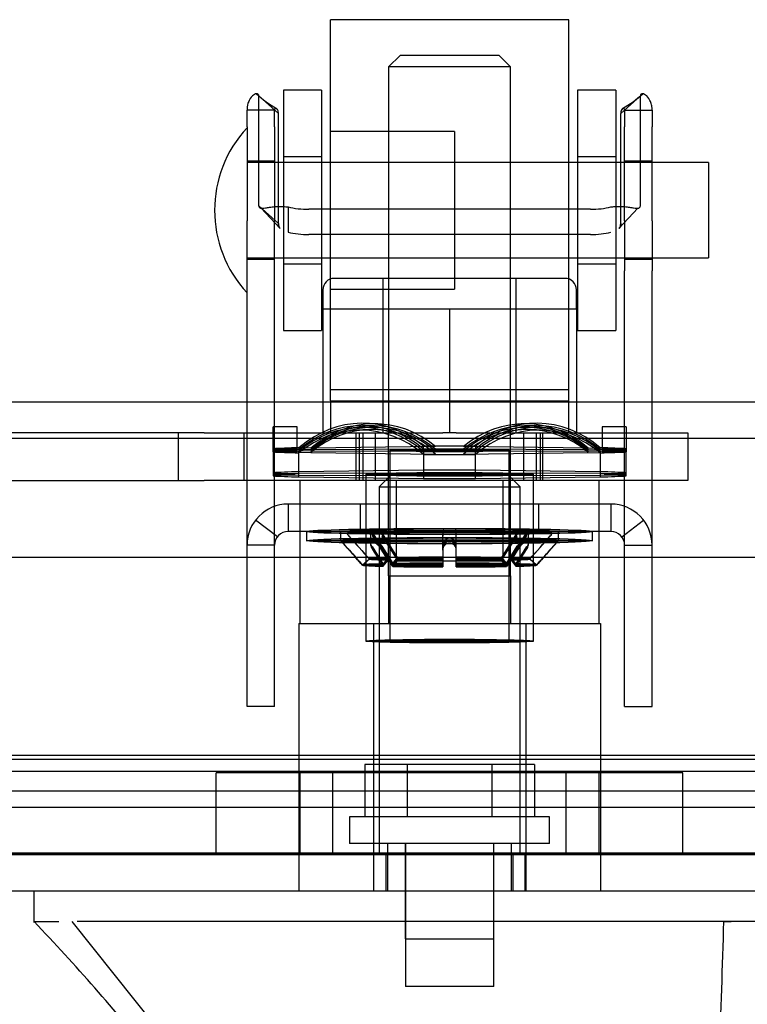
# Model space of a CAD drawing. Header units: inches. Extents: x 1 to 359, y -2 to 239.
# Tile 69 of 99: x 125.59 to 127.5, y 194.24 to 196.82. Entities that reach past the tile are written whole.
import ezdxf
from ezdxf.enums import TextEntityAlignment as Align
from ezdxf.lldxf.tags import DXFTag

# ---------------------------------------------------------------- set-up
doc = ezdxf.new("R2010")
doc.units = ezdxf.units.IN
doc.header["$MEASUREMENT"] = 0
for name, color, linetype in [('COM70220', 7, 'Continuous'), ('COM70838', 7, 'Continuous'), ('COM70839-3', 7, 'Continuous'), ('COM71196-6', 7, 'Continuous'), ('COM71302-1', 7, 'Continuous'), ('COM71303-1', 7, 'Continuous'), ('Default', 7, 'Continuous'), ('HAN13068', 7, 'Continuous'), ('HAN13068_NUT', 7, 'Continuous'), ('HAN13068_SCREW', 7, 'Continuous'), ('HAN_NUT', 7, 'Continuous'), ('NTS18147', 7, 'Continuous'), ('ROL87452', 7, 'Continuous'), ('RVT17786', 7, 'Continuous'), ('RVT19000', 7, 'Continuous'), ('SPC87322', 7, 'Continuous'), ('STD26122', 7, 'Continuous'), ('WAF25376', 7, 'Continuous'), ('WAM30038', 7, 'Continuous')]:
    doc.layers.add(name, color=color, linetype=linetype)
doc.styles.add('SEACAD_Times_New_Roman', font='times.ttf')
tags = doc.linetypes.add('HIDDEN2', pattern=[0.1875, 0.125, -0.0625]).pattern_tags.tags
tags[6:7] = [DXFTag(74, 4), DXFTag(75, 0), DXFTag(340, '0'), DXFTag(46, 0.0), DXFTag(50, 0.0), DXFTag(44, 0.0), DXFTag(45, 0.0)]
tags[4:5] = [DXFTag(74, 4), DXFTag(75, 0), DXFTag(340, '0'), DXFTag(46, 0.0), DXFTag(50, 0.0), DXFTag(44, 0.0), DXFTag(45, 0.0)]
doc.dimstyles.new('HAMMOND_(STH_-_540x360)', dxfattribs={"dimtxt": 2, "dimasz": 2.5, "dimexe": 1, "dimexo": 1, "dimgap": 0.5, "dimtad": 0, "dimtih": 1, "dimtoh": 1, "dimzin": 0, "dimdsep": 46, "dimtxsty": 'SEACAD_Times_New_Roman', "dimblk1": '_SE_FILLED', "dimblk2": '_SE_FILLED', "dimsah": 1, "dimcen": 1, "dimadec": 0, "dimazin": 0, "dimtfac": 0.8, "dimtofl": 0, "dimtmove": 0, "dimatfit": 3, "dimfxl": 1, "dimtolj": 1, "dimtzin": 0, "dimarcsym": 0})

# ---------------------------------------------------------------- blocks, each defined once
blk = doc.blocks.new('SE3')
at = {"layer": 'COM70220', "color": 7, "linetype": 'HIDDEN2'}
for p, q in [((145.2974, 194.8799), (124.8294, 194.8799)), ((145.2974, 194.6339), (124.8294, 194.6339)), ((145.2974, 194.6319), (124.8294, 194.6319)), ((145.2974, 194.6309), (124.8294, 194.6309))]:
    blk.add_line(p, q, dxfattribs=at)
at = {"layer": 'COM70838', "color": 7, "linetype": 'HIDDEN2'}
for p, q in [((126.0764, 195.7369), (125.3904, 195.7369)), ((126.0089, 195.7369), (126.0089, 195.6119)), ((126.0764, 195.7369), (126.1648, 195.7369)), ((126.1648, 195.7369), (126.7027, 195.7369)), ((126.1819, 195.6119), (126.1819, 195.7369)), ((126.4754, 195.6119), (126.4754, 195.7369)), ((126.5254, 195.7369), (126.5254, 195.6119)), ((126.7381, 195.7369), (127.2204, 195.7369)), ((126.9154, 195.6119), (126.9154, 195.7369)), ((126.9654, 195.6119), (126.9654, 195.7369)), ((127.2204, 195.7369), (127.3454, 195.7369)), ((127.3454, 195.7369), (127.3454, 195.6119)), ((125.363, 195.6119), (126.0764, 195.6119)), ((126.1648, 195.6119), (126.0764, 195.6119)), ((127.2204, 195.6119), (126.1648, 195.6119)), ((127.3454, 195.6119), (127.2204, 195.6119))]:
    blk.add_line(p, q, dxfattribs=at)
at = {"layer": 'COM70839-3', "color": 7, "linetype": 'HIDDEN2'}
for p, q in [((126.2715, 196.5739), (126.2201, 196.6203)), ((126.2201, 196.3323), (126.2201, 196.6203)), ((127.1693, 196.5739), (127.2207, 196.6203)), ((127.2207, 196.3323), (127.2207, 196.6203)), ((126.2612, 196.5833), (126.1892, 196.5833)), ((126.1892, 196.5391), (126.1892, 196.5833)), ((126.2612, 196.5391), (126.2612, 196.5833)), ((126.2715, 196.2859), (126.2715, 196.5739)), ((127.1693, 196.2859), (127.1693, 196.5739)), ((127.1796, 196.5833), (127.2516, 196.5833)), ((127.1796, 196.5833), (127.1796, 196.5391)), ((127.2516, 196.5833), (127.2516, 196.5391)), ((126.1892, 196.5391), (126.1892, 196.2924)), ((126.2612, 196.5391), (126.2612, 196.2924)), ((127.1796, 196.2924), (127.1796, 196.5391)), ((127.2516, 196.2924), (127.2516, 196.5391)), ((126.2612, 196.4489), (126.1892, 196.4489)), ((127.2516, 196.4489), (127.1796, 196.4489)), ((126.2715, 196.2859), (126.2201, 196.3323)), ((126.2265, 196.326), (126.2761, 196.2727)), ((126.2972, 196.3292), (126.2972, 196.2629)), ((127.1647, 196.2727), (127.2137, 196.3261)), ((127.1647, 196.2727), (127.2143, 196.326)), ((127.0897, 196.3231), (126.3511, 196.3231)), ((126.1892, 196.1613), (126.1892, 196.2924)), ((126.2612, 196.1613), (126.2612, 196.2924)), ((127.1796, 196.2924), (127.1796, 196.1613)), ((127.2516, 196.2924), (127.2516, 196.1613)), ((127.0897, 196.2568), (126.3511, 196.2568)), ((126.1892, 196.1919), (126.2612, 196.1919)), ((127.1796, 196.1919), (127.2516, 196.1919)), ((126.1892, 195.064), (126.1892, 196.1613)), ((126.2612, 195.064), (126.2612, 196.1613)), ((127.1796, 195.064), (127.1796, 196.1613)), ((127.2516, 195.064), (127.2516, 196.1613)), ((127.1436, 195.5499), (126.2972, 195.5499)), ((126.2972, 195.5499), (126.2972, 195.4779)), ((126.4864, 195.4779), (126.4864, 195.5499)), ((126.5799, 195.5499), (126.5799, 195.4779)), ((126.8609, 195.4779), (126.8609, 195.5499)), ((126.9544, 195.4779), (126.9544, 195.5499)), ((127.1436, 195.5499), (127.1436, 195.4779)), ((126.2687, 195.4639), (126.2116, 195.5077)), ((127.1722, 195.4639), (127.2293, 195.5077)), ((127.1436, 195.4779), (126.2972, 195.4779)), ((126.2612, 195.4419), (126.1892, 195.4419)), ((127.1796, 195.4419), (127.2516, 195.4419)), ((126.1892, 195.0189), (126.1892, 195.064)), ((126.2612, 195.0189), (126.2612, 195.064)), ((127.1796, 195.0189), (127.1796, 195.064)), ((127.2516, 195.0189), (127.2516, 195.064)), ((126.2612, 195.0189), (126.1892, 195.0189)), ((127.1796, 195.0189), (127.2516, 195.0189))]:
    blk.add_line(p, q, dxfattribs=at)
for centre, radius, start, end in [((126.4254, 196.8588), 0.3145, 227.7129, 239.685), ((126.4251, 196.8584), 0.314, 227.6999, 239.6892), ((127.0157, 196.8584), 0.314, 300.3108, 312.3001), ((127.0154, 196.8588), 0.3145, 300.315, 312.2871), ((126.2972, 195.4419), 0.108, 90, 180), ((127.1436, 195.4419), 0.108, 0, 90), ((126.2972, 195.4419), 0.036, 90, 180), ((127.1436, 195.4419), 0.036, 0, 90)]:
    blk.add_arc(centre, radius, start, end, dxfattribs=at)
for centre, major_axis, start_param, end_param in [((126.3511, 196.3621), (-0.1, 0), 1.001468, 1.570796), ((127.0897, 196.3621), (-0.1, 0), 1.570796, 2.140125), ((126.3511, 196.2959), (0.1, 0), 4.143061, 4.712389), ((127.0897, 196.2959), (0.1, 0), 4.712389, 5.281717)]:
    blk.add_ellipse(centre, major_axis=major_axis, ratio=0.390731, start_param=start_param, end_param=end_param, dxfattribs=at)
for points, knots in [([(126.2201, 196.6203), (126.2201, 196.6208), (126.22, 196.6212), (126.2199, 196.6217), (126.2199, 196.6219), (126.2199, 196.6222), (126.2198, 196.6222), (126.2197, 196.6231), (126.2194, 196.6237), (126.2185, 196.6251), (126.2175, 196.6258), (126.2138, 196.6266), (126.2102, 196.6256), (126.2023, 196.62), (126.1981, 196.6153), (126.1932, 196.6053), (126.1917, 196.6013), (126.1905, 196.5963), (126.1903, 196.5952), (126.1899, 196.5929), (126.1897, 196.5916), (126.1896, 196.59), (126.1895, 196.5894), (126.1894, 196.5885), (126.1894, 196.5882), (126.1894, 196.5876), (126.1893, 196.5871), (126.1893, 196.5863), (126.1892, 196.585), (126.1892, 196.5833)], [0, 0, 0, 0, 0.03125, 0.03125, 0.046875, 0.046875, 0.0625, 0.0625, 0.125, 0.125, 0.25, 0.25, 0.5, 0.5, 0.75, 0.75, 0.875, 0.875, 0.90625, 0.90625, 0.9375, 0.9375, 0.953125, 0.953125, 0.960938, 0.960938, 0.96875, 0.96875, 1, 1, 1, 1]), ([(127.2516, 196.5833), (127.2516, 196.5842), (127.2516, 196.5849), (127.2516, 196.5858), (127.2516, 196.5861), (127.2515, 196.5866), (127.2515, 196.5866), (127.2514, 196.5883), (127.2514, 196.5893), (127.2509, 196.593), (127.2505, 196.5952), (127.2491, 196.6014), (127.2477, 196.6053), (127.2427, 196.6153), (127.2385, 196.62), (127.2306, 196.6256), (127.2271, 196.6266), (127.2234, 196.6258), (127.2223, 196.6251), (127.2216, 196.6239), (127.2214, 196.6237), (127.2213, 196.6232), (127.2212, 196.6231), (127.2211, 196.6228), (127.2211, 196.6225), (127.2209, 196.622), (127.2208, 196.6213), (127.2207, 196.6203)], [0, 0, 0, 0, 0.015625, 0.015625, 0.023438, 0.023438, 0.03125, 0.03125, 0.0625, 0.0625, 0.125, 0.125, 0.25, 0.25, 0.5, 0.5, 0.75, 0.75, 0.875, 0.875, 0.90625, 0.90625, 0.921875, 0.921875, 0.9375, 0.9375, 1, 1, 1, 1]), ([(126.2715, 196.5739), (126.2715, 196.5747), (126.2714, 196.5762), (126.2712, 196.5784), (126.2708, 196.5804), (126.2697, 196.5839), (126.2672, 196.5877), (126.2639, 196.5883), (126.2623, 196.587), (126.2617, 196.5861), (126.2614, 196.585), (126.2612, 196.5841), (126.2612, 196.5836), (126.2612, 196.5833)], [0, 0, 0, 0, 0.068623, 0.137063, 0.205208, 0.272877, 0.535512, 0.779514, 0.837052, 0.893029, 0.947093, 0.973617, 1, 1, 1, 1]), ([(127.1796, 196.5833), (127.1796, 196.5836), (127.1796, 196.5841), (127.1795, 196.585), (127.1791, 196.5861), (127.1785, 196.587), (127.1769, 196.5883), (127.1737, 196.5877), (127.1711, 196.5839), (127.17, 196.5804), (127.1696, 196.5784), (127.1694, 196.5762), (127.1693, 196.5747), (127.1693, 196.5739)], [0, 0, 0, 0, 0.026381, 0.052905, 0.106971, 0.162948, 0.220486, 0.464488, 0.727123, 0.794792, 0.862936, 0.931376, 1, 1, 1, 1]), ([(126.2201, 196.3323), (126.2202, 196.3316), (126.2203, 196.3301), (126.221, 196.3283), (126.2224, 196.3271), (126.2263, 196.3254), (126.2346, 196.3264), (126.2465, 196.3283), (126.2549, 196.3294), (126.263, 196.3302), (126.2728, 196.3307), (126.2846, 196.3306), (126.2929, 196.3297), (126.2972, 196.3292)], [0, 0, 0, 0, 0.049102, 0.098523, 0.149018, 0.200844, 0.426475, 0.554365, 0.622319, 0.692911, 0.79099, 0.893216, 1, 1, 1, 1]), ([(127.1436, 196.3292), (127.1452, 196.3294), (127.1484, 196.3299), (127.1547, 196.3304), (127.1623, 196.3307), (127.1708, 196.3306), (127.1811, 196.33), (127.1924, 196.3286), (127.2032, 196.3269), (127.2113, 196.3258), (127.2162, 196.326), (127.219, 196.3273), (127.2205, 196.3293), (127.2206, 196.3313), (127.2207, 196.3323)], [0, 0, 0, 0, 0.040175, 0.080102, 0.158226, 0.23381, 0.30692, 0.445198, 0.573002, 0.690655, 0.799398, 0.868041, 0.934412, 1, 1, 1, 1]), ([(126.2715, 196.2859), (126.2715, 196.2854), (126.2715, 196.2849), (126.2716, 196.2843), (126.2716, 196.2842), (126.2716, 196.2838), (126.2716, 196.2838), (126.2717, 196.2827), (126.2717, 196.282), (126.2721, 196.28), (126.2724, 196.2787), (126.2737, 196.2755), (126.2748, 196.2739), (126.2764, 196.2724)], [0, 0, 0, 0, 0.03125, 0.03125, 0.046875, 0.046875, 0.0625, 0.0625, 0.125, 0.125, 0.25, 0.25, 0.4585815, 0.4585815, 0.4585815, 0.4585815]), ([(127.1693, 196.2859), (127.1693, 196.2854), (127.1693, 196.2849), (127.1693, 196.2843), (127.1693, 196.2842), (127.1692, 196.2838), (127.1692, 196.2838), (127.1692, 196.2827), (127.1691, 196.282), (127.1688, 196.28), (127.1684, 196.2787), (127.1671, 196.2755), (127.166, 196.2739), (127.1644, 196.2724)], [0, 0, 0, 0, 0.03125, 0.03125, 0.046875, 0.046875, 0.0625, 0.0625, 0.125, 0.125, 0.25, 0.25, 0.4585815, 0.4585815, 0.4585815, 0.4585815])]:
    blk.add_open_spline(points, degree=3, knots=knots, dxfattribs=at)
for points in [[(126.2759, 196.2729), (126.2728, 196.276), (126.2715, 196.2802), (126.2715, 196.2859)], [(127.165, 196.2729), (127.168, 196.276), (127.1693, 196.2802), (127.1693, 196.2859)]]:
    blk.add_open_spline(points, degree=3, dxfattribs=at)
at = {"layer": 'COM71196-6', "color": 7, "linetype": 'Continuous'}
for p, q in [((145.9683, 195.4099), (124.1585, 195.4099)), ((145.8734, 194.5349), (124.2534, 194.5349))]:
    blk.add_line(p, q, dxfattribs=at)
at = {"layer": 'COM71196-6', "color": 7, "linetype": 'HIDDEN2'}
for p, q in [((145.8734, 194.6299), (124.2534, 194.6299)), ((126.522, 194.5349), (126.522, 194.6299)), ((126.5534, 194.6299), (126.5534, 194.5349)), ((126.8874, 194.5349), (126.8874, 194.6299)), ((126.9189, 194.5349), (126.9189, 194.6299))]:
    blk.add_line(p, q, dxfattribs=at)
at = {"layer": 'COM71302-1', "color": 7, "linetype": 'HIDDEN2'}
for p, q in [((146.7804, 195.8169), (98.9104, 195.8169)), ((145.5004, 194.8906), (124.7124, 194.8906)), ((124.4628, 194.8496), (145.5004, 194.8496)), ((145.5004, 194.7971), (124.7124, 194.7971)), ((124.4624, 194.7546), (145.5004, 194.7546))]:
    blk.add_line(p, q, dxfattribs=at)
at = {"layer": 'COM71302-1', "color": 7, "linetype": 'Continuous'}
blk.add_line((146.7804, 195.7219), (98.9104, 195.7219), dxfattribs=at)
at = {"layer": 'COM71303-1', "color": 7, "linetype": 'HIDDEN2'}
blk.add_line((125.3454, 194.7549), (145.5004, 194.7549), dxfattribs=at)
at = {"layer": 'HAN13068', "color": 7, "linetype": 'HIDDEN2'}
for p, q in [((126.5904, 196.7269), (126.5604, 196.6969)), ((126.8504, 196.7269), (126.5904, 196.7269)), ((126.8804, 196.6969), (126.8504, 196.7269)), ((126.8804, 196.6969), (126.5604, 196.6969)), ((126.5604, 196.6969), (126.5604, 195.7369)), ((126.8804, 195.7369), (126.8804, 196.6969)), ((126.5604, 195.3619), (126.5604, 195.2369)), ((126.5604, 195.3619), (126.7204, 195.3619)), ((126.7204, 195.3619), (126.8804, 195.3619)), ((126.8804, 195.3619), (126.8804, 195.2369)), ((126.3249, 195.2369), (126.5208, 195.2369)), ((126.3249, 195.2369), (126.3249, 194.5349)), ((126.5208, 195.2369), (126.92, 195.2369)), ((126.5208, 195.2369), (126.5208, 194.5349)), ((126.92, 195.2369), (127.1159, 195.2369)), ((126.92, 195.2369), (126.92, 194.5349)), ((127.1159, 195.2369), (127.1159, 194.5349)), ((126.5579, 194.6599), (126.5579, 194.5349)), ((126.6039, 194.6599), (126.6039, 194.4099)), ((126.8369, 194.4099), (126.8369, 194.6599)), ((126.8829, 194.5349), (126.8829, 194.6599)), ((127.4389, 194.4549), (127.4588, 194.4549)), ((126.6039, 194.4099), (126.8369, 194.4099))]:
    blk.add_line(p, q, dxfattribs=at)
at = {"layer": 'HAN13068', "color": 7, "linetype": 'Continuous'}
for p, q in [((125.6305, 194.5349), (125.6305, 194.452)), ((125.6305, 194.4549), (125.6954, 194.4549)), ((125.7296, 194.4549), (126.0131, 194.0999)), ((125.8216, 194.4549), (125.7439, 194.4549)), ((127.4389, 194.4549), (125.8216, 194.4549)), ((127.6192, 194.4549), (127.4389, 194.4549))]:
    blk.add_line(p, q, dxfattribs=at)
blk.add_arc((121.8386, 190.8227), 5.2509, 38.6173, 43.7666, dxfattribs=at)
blk.add_open_spline([(127.439, 194.4549), (127.4352, 194.3366), (127.4315, 194.2183), (127.4277, 194.0999)], degree=3, dxfattribs=at)
at = {"layer": 'HAN13068_NUT', "color": 7, "linetype": 'HIDDEN2'}
for p, q in [((127.0229, 196.1419), (126.4179, 196.1419)), ((126.5454, 196.1419), (126.5454, 195.7369)), ((126.8954, 195.7369), (126.8954, 196.1419)), ((126.3879, 196.1119), (126.3879, 196.0619)), ((127.0529, 196.0619), (127.0529, 196.1119)), ((126.3879, 196.0619), (126.5542, 196.0619)), ((126.3879, 196.0619), (126.3879, 195.7369)), ((126.5542, 196.0619), (126.7204, 196.0619)), ((126.7204, 196.0619), (126.8867, 196.0619)), ((126.7204, 196.0619), (126.7204, 195.7369)), ((126.8867, 196.0619), (127.0529, 196.0619)), ((127.0529, 196.0619), (127.0529, 195.7369))]:
    blk.add_line(p, q, dxfattribs=at)
for centre, start, end in [((126.4179, 196.1119), 90, 180), ((127.0229, 196.1119), 0, 90)]:
    blk.add_arc(centre, 0.03, start, end, dxfattribs=at)
at = {"layer": 'HAN13068_SCREW', "color": 7, "linetype": 'HIDDEN2'}
for p, q in [((126.6093, 194.8669), (126.4981, 194.8669)), ((126.4981, 194.8669), (126.4981, 194.7299)), ((126.8316, 194.8669), (126.6093, 194.8669)), ((126.6093, 194.8669), (126.6093, 194.7299)), ((126.9427, 194.8669), (126.8316, 194.8669)), ((126.8316, 194.8669), (126.8316, 194.7299)), ((126.9427, 194.8669), (126.9427, 194.7299)), ((126.9829, 194.7299), (126.4579, 194.7299)), ((126.4579, 194.7299), (126.4579, 194.6599)), ((126.9829, 194.6599), (126.9829, 194.7299)), ((126.9829, 194.6599), (126.4579, 194.6599)), ((126.6044, 194.6599), (126.6044, 194.2849)), ((126.8364, 194.2849), (126.8364, 194.6599)), ((126.8364, 194.2849), (126.6044, 194.2849))]:
    blk.add_line(p, q, dxfattribs=at)
at = {"layer": 'HAN_NUT', "color": 7, "linetype": 'HIDDEN2'}
for p, q in [((126.4144, 194.8449), (126.1084, 194.8449)), ((126.1084, 194.6299), (126.1084, 194.8449)), ((126.3279, 194.8449), (126.3279, 194.6299)), ((127.0264, 194.8449), (126.4144, 194.8449)), ((126.4144, 194.6299), (126.4144, 194.8449)), ((127.3324, 194.8449), (127.0264, 194.8449)), ((127.0264, 194.6299), (127.0264, 194.8449)), ((127.1129, 194.6299), (127.1129, 194.8449)), ((127.3324, 194.6299), (127.3324, 194.8449))]:
    blk.add_line(p, q, dxfattribs=at)
at = {"layer": 'NTS18147', "color": 7, "linetype": 'HIDDEN2'}
for p, q in [((126.5326, 195.7604), (126.5011, 195.7616)), ((126.9398, 195.7616), (126.9083, 195.7604)), ((126.2574, 195.6898), (126.2574, 195.7529)), ((126.3204, 195.7529), (126.2574, 195.7529)), ((126.2574, 195.6867), (126.2574, 195.7529)), ((126.3204, 195.7529), (126.2574, 195.7529)), ((126.3204, 195.6898), (126.3204, 195.7529)), ((126.3204, 195.6867), (126.3204, 195.7529)), ((126.5083, 195.7451), (126.4768, 195.7439)), ((126.5172, 195.7509), (126.4857, 195.7506)), ((126.5237, 195.755), (126.4922, 195.7553)), ((126.9487, 195.7553), (126.9172, 195.755)), ((126.9552, 195.7506), (126.9237, 195.7509)), ((126.9641, 195.7439), (126.9326, 195.7451)), ((127.1204, 195.7529), (127.1204, 195.6898)), ((127.1834, 195.7529), (127.1204, 195.7529)), ((127.1204, 195.7529), (127.1204, 195.6867)), ((127.1834, 195.7529), (127.1204, 195.7529)), ((127.1834, 195.7529), (127.1834, 195.6898)), ((127.1834, 195.7529), (127.1834, 195.6867)), ((126.3204, 195.6951), (126.2574, 195.6951)), ((126.3204, 195.692), (126.2574, 195.692)), ((126.3204, 195.6898), (126.2574, 195.6898)), ((126.2574, 195.6867), (126.2574, 195.6268)), ((126.2574, 195.6867), (126.2574, 195.6237)), ((126.3204, 195.6867), (126.2574, 195.6867)), ((126.3254, 195.6977), (126.3254, 195.6841)), ((126.3569, 195.6964), (126.3254, 195.6977)), ((126.3254, 195.6927), (126.3254, 195.6891)), ((126.3569, 195.6924), (126.3254, 195.6927)), ((126.3569, 195.6894), (126.3254, 195.6891)), ((126.3254, 195.6261), (126.3254, 195.6891)), ((126.3569, 195.6853), (126.3254, 195.6841)), ((126.3254, 195.6211), (126.3254, 195.6841)), ((126.6839, 195.7006), (126.3569, 195.6964)), ((126.6839, 195.6935), (126.3569, 195.6924)), ((126.3569, 195.6894), (126.6839, 195.6883)), ((126.3569, 195.6853), (126.6839, 195.6812)), ((126.5639, 195.6909), (126.5639, 195.1904)), ((126.5639, 195.6909), (126.5639, 195.1905)), ((126.6524, 195.6799), (126.6524, 195.7018)), ((126.6839, 195.7006), (126.6524, 195.7018)), ((126.6524, 195.688), (126.6524, 195.6938)), ((126.6839, 195.6935), (126.6524, 195.6938)), ((126.6839, 195.6883), (126.6524, 195.688)), ((126.6524, 195.688), (126.6524, 195.625)), ((126.6839, 195.6812), (126.6524, 195.6799)), ((126.7569, 195.7006), (126.7884, 195.7018)), ((127.0839, 195.6964), (126.7569, 195.7006)), ((126.7569, 195.6935), (126.7884, 195.6938)), ((127.0839, 195.6924), (126.7569, 195.6935)), ((126.7569, 195.6883), (127.0839, 195.6894)), ((126.7569, 195.6883), (126.7884, 195.688)), ((126.7569, 195.6812), (127.0839, 195.6853)), ((126.7569, 195.6812), (126.7884, 195.6799)), ((126.7884, 195.7018), (126.7884, 195.6799)), ((126.7884, 195.6938), (126.7884, 195.688)), ((126.7884, 195.625), (126.7884, 195.688)), ((126.8769, 195.1904), (126.8769, 195.6909)), ((126.8769, 195.1905), (126.8769, 195.6909)), ((127.0839, 195.6964), (127.1154, 195.6977)), ((127.0839, 195.6924), (127.1154, 195.6927)), ((127.0839, 195.6894), (127.1154, 195.6891)), ((127.0839, 195.6853), (127.1154, 195.6841)), ((127.1154, 195.6841), (127.1154, 195.6977)), ((127.1154, 195.6891), (127.1154, 195.6927)), ((127.1154, 195.6891), (127.1154, 195.6261)), ((127.1154, 195.6841), (127.1154, 195.6211)), ((127.1204, 195.6951), (127.1834, 195.6951)), ((127.1204, 195.692), (127.1834, 195.692)), ((127.1204, 195.6898), (127.1834, 195.6898)), ((127.1204, 195.6867), (127.1834, 195.6867)), ((127.1834, 195.6268), (127.1834, 195.6867)), ((127.1834, 195.6237), (127.1834, 195.6867)), ((126.6524, 195.6799), (126.6524, 195.617)), ((126.7884, 195.617), (126.7884, 195.6799)), ((126.6524, 195.6388), (126.3254, 195.6347)), ((126.6524, 195.6309), (126.3254, 195.6297)), ((127.1154, 195.6347), (126.7884, 195.6388)), ((127.1154, 195.6297), (126.7884, 195.6309)), ((126.3254, 195.6261), (126.6524, 195.625)), ((126.3254, 195.6211), (126.6524, 195.617)), ((126.5004, 195.6279), (126.5004, 195.1904)), ((126.5004, 195.6279), (126.5004, 195.1905)), ((126.7884, 195.625), (127.1154, 195.6261)), ((126.7884, 195.617), (127.1154, 195.6211)), ((126.9404, 195.1904), (126.9404, 195.6279)), ((126.9404, 195.1905), (126.9404, 195.6279))]:
    blk.add_line(p, q, dxfattribs=at)
for centre, start, end in [((126.7204, 111.6168), 89.953641, 90.046359), ((126.7204, 279.765), 269.953641, 270.046359), ((126.7204, 111.5538), 89.953641, 90.046359), ((126.7204, 279.702), 269.953641, 270.046359)]:
    blk.add_arc(centre, 84.0771, start, end, dxfattribs=at)
for centre, major_axis, ratio, start_param, end_param in [((126.4889, 195.4435), (-0.0122, -0.3181), 0.865814, 2.551021, 3.820441), ((126.4889, 195.437), (-0.0032, -0.3183), 0.86601, 2.518666, 3.788085), ((126.4889, 195.4322), (0.0032, -0.3183), 0.86601, 2.4951, 3.764519), ((126.4889, 195.4257), (0.0122, -0.3181), 0.865814, 2.462745, 3.732164), ((126.5204, 195.4422), (-0.0122, -0.3181), 0.865814, 2.551021, 3.820441), ((126.5204, 195.4366), (-0.0032, -0.3183), 0.86601, 2.518666, 3.788085), ((126.5204, 195.4325), (0.0032, -0.3183), 0.86601, 2.4951, 3.764519), ((126.5204, 195.427), (0.0122, -0.3181), 0.865814, 2.462745, 3.732164), ((126.9204, 195.4422), (0.0122, -0.3181), 0.865814, 2.462745, 3.732164), ((126.9204, 195.4366), (0.0032, -0.3183), 0.86601, 2.4951, 3.764519), ((126.9204, 195.4325), (-0.0032, -0.3183), 0.86601, 2.518666, 3.788085), ((126.9204, 195.427), (-0.0122, -0.3181), 0.865814, 2.551021, 3.820441), ((126.9519, 195.4435), (0.0122, -0.3181), 0.865814, 2.462745, 3.732164), ((126.9519, 195.437), (0.0032, -0.3183), 0.86601, 2.4951, 3.764519), ((126.9519, 195.4322), (-0.0032, -0.3183), 0.86601, 2.518666, 3.788085), ((126.9519, 195.4257), (-0.0122, -0.3181), 0.865814, 2.551021, 3.820441), ((126.7204, 195.6909), (-0.5, 0), 0.022078, -0.660077, -0.38712), ((126.7204, 195.6909), (-0.5, 0), 0.005892, -0.660077, -0.38712), ((126.7204, 195.6909), (-0.5, 0), 0.005892, 0.38712, 0.660077), ((126.7204, 195.6909), (-0.5, 0), 0.022078, 0.38712, 0.660077), ((126.7204, 195.6909), (-0.5, 0), 0.022078, 4.575911, 4.848867), ((126.7204, 195.6909), (0.5, 0), 0.022078, 0.38712, 0.660077), ((126.7204, 195.6909), (0.5, 0), 0.005892, 0.38712, 0.660077), ((126.7204, 195.6909), (0.5, 0), 0.005892, -0.660077, -0.38712), ((126.7204, 195.6909), (0.5, 0), 0.022078, -0.660077, -0.38712), ((126.7204, 195.6909), (0.5, 0), 0.022078, 4.575911, 4.848867), ((126.7204, 195.6279), (-0.5, 0), 0.022078, -0.660077, -0.38712), ((126.7204, 195.6279), (-0.5, 0), 0.005892, -0.660077, -0.38712), ((126.7204, 195.6279), (0.5, 0), 0.022078, 1.434318, 1.707275), ((126.7204, 195.6279), (0.5, 0), 0.022078, 0.38712, 0.660077), ((126.7204, 195.6279), (0.5, 0), 0.005892, 0.38712, 0.660077), ((126.7204, 195.6279), (-0.5, 0), 0.005892, 0.38712, 0.660077), ((126.7204, 195.6279), (-0.5, 0), 0.022078, 0.38712, 0.660077), ((126.7204, 195.6279), (-0.5, 0), 0.022078, 1.434318, 1.707275), ((126.7204, 195.6279), (0.5, 0), 0.005892, -0.660077, -0.38712), ((126.7204, 195.6279), (0.5, 0), 0.022078, -0.660077, -0.38712)]:
    blk.add_ellipse(centre, major_axis=major_axis, ratio=ratio, start_param=start_param, end_param=end_param, dxfattribs=at)
for centre, major_axis, ratio in [((126.7204, 195.6909), (0.1565, 0), 0.022078), ((126.7204, 195.6909), (-0.1565, 0), 0.005892), ((126.7204, 195.6279), (0.22, 0), 0.022078), ((126.7204, 195.6279), (-0.22, 0), 0.005892), ((126.7204, 195.1905), (-0.22, 0), 0.022078), ((126.7204, 195.1904), (-0.22, 0), 0.005892), ((126.7204, 195.1905), (0.1565, 0), 0.022078), ((126.7204, 195.1904), (-0.1565, 0), 0.005892)]:
    blk.add_ellipse(centre, major_axis=major_axis, ratio=ratio, dxfattribs=at)
at = {"layer": 'ROL87452', "color": 7, "linetype": 'HIDDEN2'}
for p, q in [((126.4079, 195.8204), (126.4079, 196.8204)), ((127.0329, 196.8204), (126.4079, 196.8204)), ((127.0329, 195.8204), (127.0329, 196.8204)), ((126.7329, 196.5269), (126.4079, 196.5269)), ((126.7329, 196.5269), (126.7329, 196.1139)), ((127.0329, 196.4454), (126.7329, 196.4454)), ((126.7329, 196.1954), (127.0329, 196.1954)), ((126.4079, 196.1139), (126.7329, 196.1139)), ((126.4079, 195.8204), (127.0329, 195.8204))]:
    blk.add_line(p, q, dxfattribs=at)
at = {"layer": 'RVT17786', "color": 7, "linetype": 'HIDDEN2'}
for p, q in [((127.3992, 196.4454), (126.1892, 196.4454)), ((127.3992, 196.4454), (127.3992, 196.1954)), ((126.1892, 196.1954), (127.3992, 196.1954))]:
    blk.add_line(p, q, dxfattribs=at)
blk.add_arc((126.4224, 196.3204), 0.3182, 137.1291, 222.8709, dxfattribs=at)
at = {"layer": 'RVT19000', "color": 7, "linetype": 'HIDDEN2'}
for p, q in [((127.0329, 195.8499), (126.4079, 195.8499)), ((126.4079, 195.8204), (126.4079, 195.7369)), ((127.0329, 195.7369), (127.0329, 195.8204)), ((126.5254, 195.7369), (126.5254, 195.6119)), ((126.7381, 195.7369), (126.7027, 195.7369)), ((126.9154, 195.6119), (126.9154, 195.7369)), ((126.5799, 195.6119), (126.5799, 195.3999)), ((126.8609, 195.3999), (126.8609, 195.6119)), ((126.8609, 195.3999), (126.5799, 195.3999))]:
    blk.add_line(p, q, dxfattribs=at)
at = {"layer": 'SPC87322', "color": 7, "linetype": 'HIDDEN2'}
for p, q in [((126.4829, 195.7369), (126.4829, 195.6119)), ((126.4929, 195.7369), (126.4929, 195.6119)), ((126.5604, 195.3619), (126.5604, 195.7369)), ((126.8804, 195.3619), (126.8804, 195.7369)), ((126.9479, 195.7369), (126.9479, 195.6119)), ((126.9579, 195.7369), (126.9579, 195.6119)), ((126.3279, 195.6119), (126.3279, 195.2369)), ((127.1129, 195.2369), (127.1129, 195.6119))]:
    blk.add_line(p, q, dxfattribs=at)
at = {"layer": 'STD26122', "color": 7, "linetype": 'HIDDEN2'}
for p, q in [((126.5704, 195.6299), (126.5354, 195.5949)), ((126.8704, 195.6299), (126.5704, 195.6299)), ((126.9054, 195.5949), (126.8704, 195.6299)), ((126.5354, 195.5949), (126.9054, 195.5949)), ((126.5354, 195.5949), (126.5354, 194.6299)), ((126.9054, 194.6299), (126.9054, 195.5949))]:
    blk.add_line(p, q, dxfattribs=at)
at = {"layer": 'WAF25376', "color": 7, "linetype": 'HIDDEN2'}
for p, q in [((126.2846, 196.6354), (126.2846, 196.0054)), ((126.3846, 196.6354), (126.2846, 196.6354)), ((126.3846, 196.6354), (126.3846, 196.0054)), ((127.0563, 196.6354), (127.0563, 196.0054)), ((127.1563, 196.6354), (127.0563, 196.6354)), ((127.1563, 196.6354), (127.1563, 196.0054)), ((126.3846, 196.4604), (126.2846, 196.4604)), ((127.1563, 196.4604), (127.0563, 196.4604)), ((126.2846, 196.1804), (126.3846, 196.1804)), ((127.0563, 196.1804), (127.1563, 196.1804)), ((126.2846, 196.0054), (126.3846, 196.0054)), ((127.0563, 196.0054), (127.1563, 196.0054))]:
    blk.add_line(p, q, dxfattribs=at)
at = {"layer": 'WAM30038', "color": 7, "linetype": 'HIDDEN2'}
for p, q in [((126.3454, 195.4779), (126.3454, 195.4539)), ((126.3454, 195.4779), (126.3454, 195.4539)), ((126.4346, 195.4779), (126.4346, 195.4539)), ((126.4346, 195.4779), (126.4346, 195.4539)), ((126.5132, 195.4821), (126.5132, 195.4737)), ((126.5132, 195.4791), (126.5132, 195.4768)), ((126.5132, 195.4768), (126.5132, 195.4472)), ((126.5132, 195.4737), (126.5132, 195.4442)), ((126.5147, 195.482), (126.5183, 195.4749)), ((126.5183, 195.4749), (126.5594, 195.409)), ((126.5431, 195.4755), (126.5379, 195.4825)), ((126.5841, 195.4095), (126.5431, 195.4755)), ((126.7041, 195.484), (126.7029, 195.4769)), ((126.7029, 195.4769), (126.7029, 195.4654)), ((126.7379, 195.4769), (126.7368, 195.484)), ((126.7379, 195.4654), (126.7379, 195.4769)), ((126.8977, 195.4755), (126.8567, 195.4095)), ((126.8815, 195.409), (126.9225, 195.4749)), ((126.903, 195.4825), (126.8977, 195.4755)), ((126.9225, 195.4749), (126.9261, 195.482)), ((126.9276, 195.4737), (126.9276, 195.4821)), ((126.9276, 195.4768), (126.9276, 195.4791)), ((126.9276, 195.4473), (126.9276, 195.4768)), ((126.9276, 195.4442), (126.9276, 195.4737)), ((127.0062, 195.4539), (127.0062, 195.4779)), ((127.0062, 195.4539), (127.0062, 195.4779)), ((127.0954, 195.4539), (127.0954, 195.4779)), ((127.0954, 195.4539), (127.0954, 195.4779)), ((126.5183, 195.4721), (126.5594, 195.4067)), ((126.5594, 195.4051), (126.5183, 195.47)), ((126.5594, 195.4029), (126.5183, 195.4671)), ((126.5841, 195.4069), (126.5431, 195.4722)), ((126.5431, 195.4698), (126.5841, 195.405)), ((126.5431, 195.4666), (126.5841, 195.4024)), ((126.7029, 195.4726), (126.7029, 195.4697)), ((126.7029, 195.4333), (126.7029, 195.4694)), ((126.7029, 195.429), (126.7029, 195.4651)), ((126.7379, 195.4697), (126.7379, 195.4726)), ((126.7379, 195.4333), (126.7379, 195.4694)), ((126.7379, 195.429), (126.7379, 195.4651)), ((126.8977, 195.4722), (126.8567, 195.4069)), ((126.8567, 195.405), (126.8977, 195.4698)), ((126.8567, 195.4024), (126.8977, 195.4666)), ((126.8815, 195.4067), (126.9225, 195.4721)), ((126.9225, 195.47), (126.8815, 195.4051)), ((126.9225, 195.4671), (126.8815, 195.4029)), ((126.5466, 195.3933), (126.5183, 195.4388)), ((126.5466, 195.3909), (126.5183, 195.4359)), ((126.5183, 195.4338), (126.5466, 195.3891)), ((126.5183, 195.431), (126.5466, 195.3867)), ((126.5431, 195.4394), (126.5714, 195.3938)), ((126.5431, 195.4361), (126.5714, 195.391)), ((126.5714, 195.389), (126.5431, 195.4337)), ((126.5714, 195.3862), (126.5431, 195.4304)), ((126.7029, 195.4333), (126.7029, 195.3886)), ((126.7029, 195.429), (126.7029, 195.385)), ((126.7379, 195.3886), (126.7379, 195.4333)), ((126.7379, 195.385), (126.7379, 195.429)), ((126.8695, 195.3938), (126.8977, 195.4394)), ((126.8695, 195.391), (126.8977, 195.4361)), ((126.8977, 195.4337), (126.8695, 195.389)), ((126.8977, 195.4304), (126.8695, 195.3862)), ((126.9225, 195.4388), (126.8942, 195.3933)), ((126.9225, 195.4359), (126.8942, 195.3909)), ((126.8942, 195.3891), (126.9225, 195.4338)), ((126.8942, 195.3867), (126.9225, 195.431)), ((126.4922, 195.3904), (126.5101, 195.4063)), ((126.4922, 195.3901), (126.5101, 195.406)), ((126.5101, 195.4058), (126.4922, 195.3899)), ((126.5101, 195.4056), (126.4922, 195.3896)), ((126.5594, 195.409), (126.5466, 195.3933)), ((126.5594, 195.4067), (126.5466, 195.3909)), ((126.5466, 195.3891), (126.5594, 195.4051)), ((126.5466, 195.3867), (126.5594, 195.4029)), ((126.5714, 195.3938), (126.5841, 195.4095)), ((126.5714, 195.391), (126.5841, 195.4069)), ((126.5841, 195.405), (126.5714, 195.389)), ((126.5841, 195.4024), (126.5714, 195.3862)), ((126.8567, 195.4095), (126.8695, 195.3938)), ((126.8567, 195.4069), (126.8695, 195.391)), ((126.8695, 195.389), (126.8567, 195.405)), ((126.8695, 195.3862), (126.8567, 195.4024)), ((126.8942, 195.3933), (126.8815, 195.409)), ((126.8942, 195.3909), (126.8815, 195.4067)), ((126.8815, 195.4051), (126.8942, 195.3891)), ((126.8815, 195.4029), (126.8942, 195.3867)), ((126.9307, 195.4063), (126.9487, 195.3904)), ((126.9307, 195.406), (126.9487, 195.3901)), ((126.9487, 195.3899), (126.9307, 195.4058)), ((126.9487, 195.3896), (126.9307, 195.4056))]:
    blk.add_line(p, q, dxfattribs=at)
for centre, radius, start, end in [((126.1898, 195.2068), 0.3479, 41.0574, 45.2712), ((126.7213, 195.4419), 0.0184, 92.6416, 183.3352), ((126.7211, 195.4374), 0.0182, 92.1772, 182.9748), ((126.7209, 195.4342), 0.018, 91.6134, 182.9205), ((126.7197, 195.442), 0.0183, 356.3791, 87.6442), ((126.7198, 195.4375), 0.0181, 356.7772, 88.0708), ((126.7198, 195.4342), 0.0181, 357.2992, 88.1669), ((127.2762, 195.1831), 0.3824, 134.9192, 138.7523), ((126.5418, 195.8547), 0.6134, 316.7672, 319.2095), ((126.7208, 195.4298), 0.0179, 91.1726, 182.4871), ((126.72, 195.4297), 0.0179, 357.6924, 88.6479)]:
    blk.add_arc(centre, radius, start, end, dxfattribs=at)
for centre, ratio in [((126.7204, 195.4779), 0.022078), ((126.7204, 195.4779), 0.005892), ((126.7204, 195.4539), 0.022078), ((126.7204, 195.4539), 0.005892)]:
    blk.add_ellipse(centre, major_axis=(0.375, 0), ratio=ratio, dxfattribs=at)
for centre, major_axis, ratio, start_param, end_param in [((126.4521, 195.4779), (0.0175, 0), 0.022078, 1.935139, 4.348046), ((126.4521, 195.4779), (0.0175, 0), 0.005892, 1.935139, 4.348046), ((126.7204, 195.4779), (-0.275, 0), 0.022078, -0.725904, -0.059494), ((126.7204, 195.4779), (-0.275, 0), 0.005892, -0.725904, -0.059494), ((126.7204, 195.4779), (-0.275, 0), 0.005892, 0.059494, 0.725904), ((126.7204, 195.4779), (-0.275, 0), 0.022078, 0.059494, 0.725904), ((126.5307, 195.4821), (0.0175, 0), 0.022078, 1.149741, 3.562648), ((126.5307, 195.4791), (0.0175, 0), 0.005892, 1.149741, 3.562648), ((126.5307, 195.4768), (0.0175, 0), 0.005892, 2.720537, 5.133444), ((126.5307, 195.4737), (0.0175, 0), 0.022078, 2.720537, 5.133444), ((126.7204, 195.4779), (-0.275, 0), 0.022078, -1.511302, -0.844892), ((126.7204, 195.4779), (-0.275, 0), 0.005892, -1.511302, -0.844892), ((126.7204, 195.4779), (-0.275, 0), 0.005892, 0.844892, 1.511302), ((126.7204, 195.4839), (-0.0175, 0), 0.022078, 3.505935, 5.918843), ((126.7204, 195.4795), (-0.0175, 0), 0.005892, 3.505935, 5.918843), ((126.7204, 195.4764), (0.0175, 0), 0.005892, 3.505935, 5.918843), ((126.7204, 195.4779), (0.275, 0), 0.022078, 0.844892, 1.511302), ((126.7204, 195.4779), (0.275, 0), 0.005892, 0.844892, 1.511302), ((126.7204, 195.4779), (0.275, 0), 0.005892, -1.511302, -0.844892), ((126.9101, 195.4821), (-0.0175, 0), 0.022078, 2.720537, 5.133444), ((126.9101, 195.4791), (-0.0175, 0), 0.005892, 2.720537, 5.133444), ((126.9101, 195.4768), (-0.0175, 0), 0.005892, 1.149741, 3.562648), ((126.9101, 195.4737), (-0.0175, 0), 0.022078, 1.149741, 3.562648), ((126.7204, 195.4779), (0.275, 0), 0.022078, 0.059494, 0.725904), ((126.7204, 195.4779), (0.275, 0), 0.005892, 0.059494, 0.725904), ((126.7204, 195.4779), (0.275, 0), 0.005892, -0.725904, -0.059494), ((126.7204, 195.4779), (0.275, 0), 0.022078, -0.725904, -0.059494), ((126.9887, 195.4779), (-0.0175, 0), 0.022078, 1.935139, 4.348046), ((126.9887, 195.4779), (-0.0175, 0), 0.005892, 1.935139, 4.348046), ((126.7204, 195.4539), (-0.2858, 0), 0.022078, 5.497787, 6.283185), ((126.7204, 195.4539), (-0.2858, 0), 0.005892, 5.497787, 6.283185), ((126.7204, 195.4539), (0.2858, 0), 0.005892, 3.141593, 3.926991), ((126.7204, 195.4539), (0.2858, 0), 0.022078, 3.141593, 3.926991), ((126.7204, 195.4539), (-0.2858, 0), 0.022078, 4.712389, 5.497787), ((126.7204, 195.4539), (-0.2858, 0), 0.005892, 4.712389, 5.497787), ((126.7204, 195.4539), (0.2858, 0), 0.005892, 3.926991, 4.712389), ((126.7204, 195.4539), (-0.2858, 0), 0.022078, 0.785398, 1.570796), ((126.7204, 195.4779), (-0.275, 0), 0.022078, 0.844892, 1.511302), ((126.7204, 195.472), (0.0175, 0), 0.022078, 3.505935, 5.918843), ((126.7204, 195.4539), (0.2858, 0), 0.022078, 0.785398, 1.570796), ((126.7204, 195.4539), (-0.2858, 0), 0.005892, 3.926991, 4.712389), ((126.7204, 195.4539), (0.2858, 0), 0.005892, 4.712389, 5.497787), ((126.7204, 195.4539), (0.2858, 0), 0.022078, 4.712389, 5.497787), ((126.7204, 195.4779), (0.275, 0), 0.022078, -1.511302, -0.844892), ((126.7204, 195.4539), (-0.2858, 0), 0.022078, 3.141593, 3.926991), ((126.7204, 195.4539), (-0.2858, 0), 0.005892, 3.141593, 3.926991), ((126.7204, 195.4539), (0.2858, 0), 0.005892, 5.497787, 6.283185), ((126.7204, 195.4539), (0.2858, 0), 0.022078, 5.497787, 6.283185), ((126.7204, 195.406), (-0.211, 0), 0.022078, -0.702364, -0.083034), ((126.7204, 195.4059), (-0.211, 0), 0.005892, -0.702364, -0.083034), ((126.7204, 195.4059), (-0.211, 0), 0.005892, 0.083034, 0.702364), ((126.7204, 195.406), (-0.211, 0), 0.022078, 0.083034, 0.702364), ((126.7204, 195.406), (-0.211, 0), 0.022078, -1.487763, -0.868432), ((126.7204, 195.4059), (-0.211, 0), 0.005892, -1.487763, -0.868432), ((126.7204, 195.4059), (-0.211, 0), 0.005892, 0.868432, 1.487763), ((126.7204, 195.406), (-0.211, 0), 0.022078, 0.868432, 1.487763), ((126.7204, 195.406), (0.211, 0), 0.022078, 0.868432, 1.487763), ((126.7204, 195.4059), (0.211, 0), 0.005892, 0.868432, 1.487763), ((126.7204, 195.4059), (0.211, 0), 0.005892, -1.487763, -0.868432), ((126.7204, 195.406), (0.211, 0), 0.022078, -1.487763, -0.868432), ((126.7204, 195.406), (0.211, 0), 0.022078, 0.083034, 0.702364), ((126.7204, 195.4059), (0.211, 0), 0.005892, 0.083034, 0.702364), ((126.7204, 195.4059), (0.211, 0), 0.005892, -0.702364, -0.083034), ((126.7204, 195.406), (0.211, 0), 0.022078, -0.702364, -0.083034), ((126.7204, 195.39), (-0.2289, 0), 0.022078, -0.708884, -0.076515), ((126.7204, 195.39), (-0.2289, 0), 0.005892, -0.708884, -0.076515), ((126.7204, 195.39), (-0.2289, 0), 0.005892, 0.076515, 0.708884), ((126.7204, 195.39), (-0.2289, 0), 0.022078, 0.076515, 0.708884), ((126.7204, 195.39), (-0.2289, 0), 0.022078, -1.494282, -0.861913), ((126.7204, 195.39), (-0.2289, 0), 0.005892, -1.494282, -0.861913), ((126.7204, 195.39), (-0.2289, 0), 0.005892, 0.861913, 1.494282), ((126.7204, 195.39), (-0.2289, 0), 0.022078, 0.861913, 1.494282), ((126.7204, 195.39), (0.2289, 0), 0.022078, 0.861913, 1.494282), ((126.7204, 195.39), (0.2289, 0), 0.005892, 0.861913, 1.494282), ((126.7204, 195.39), (0.2289, 0), 0.005892, -1.494282, -0.861913), ((126.7204, 195.39), (0.2289, 0), 0.022078, -1.494282, -0.861913), ((126.7204, 195.39), (0.2289, 0), 0.022078, 0.076515, 0.708884), ((126.7204, 195.39), (0.2289, 0), 0.005892, 0.076515, 0.708884), ((126.7204, 195.39), (0.2289, 0), 0.005892, -0.708884, -0.076515), ((126.7204, 195.39), (0.2289, 0), 0.022078, -0.708884, -0.076515)]:
    blk.add_ellipse(centre, major_axis=major_axis, ratio=ratio, start_param=start_param, end_param=end_param, dxfattribs=at)
for points, knots in [([(126.4521, 195.4345), (126.4502, 195.4367), (126.4483, 195.4388), (126.4446, 195.4429), (126.4427, 195.4449), (126.4393, 195.4487), (126.4378, 195.4504), (126.4354, 195.453), (126.4346, 195.4539), (126.4346, 195.4539)], [0, 0, 0, 0, 0.25, 0.25, 0.5, 0.5, 0.75, 0.75, 1, 1, 1, 1]), ([(126.4521, 195.4709), (126.4536, 195.4693), (126.455, 195.4677), (126.4564, 195.4662), (126.4743, 195.446), (126.4922, 195.4259), (126.5101, 195.4058)], [0, 0, 0, 0, 0.073129, 0.073129, 0.073129, 1, 1, 1, 1]), ([(126.4521, 195.4706), (126.4536, 195.469), (126.455, 195.4675), (126.4564, 195.4659), (126.4743, 195.4458), (126.4922, 195.4257), (126.5101, 195.4056)], [0, 0, 0, 0, 0.073129, 0.073129, 0.073129, 1, 1, 1, 1]), ([(126.5132, 195.4526), (126.5132, 195.454), (126.5135, 195.4552), (126.5148, 195.4575), (126.5163, 195.4584), (126.5183, 195.4584)], [0.5626015, 0.5626015, 0.5626015, 0.5626015, 0.75, 0.75, 1, 1, 1, 1]), ([(126.5183, 195.4359), (126.517, 195.4381), (126.5159, 195.4402), (126.5141, 195.4443), (126.5135, 195.4464), (126.5132, 195.4487), (126.5132, 195.4491), (126.5132, 195.4496)], [0, 0, 0, 0, 0.25, 0.25, 0.5, 0.5, 0.5626015, 0.5626015, 0.5626015, 0.5626015]), ([(126.5183, 195.4584), (126.5204, 195.4584), (126.5229, 195.4577), (126.5278, 195.4552), (126.5302, 195.4535), (126.5368, 195.448), (126.5404, 195.4437), (126.5431, 195.4394)], [0, 0, 0, 0, 0.25, 0.25, 0.5, 0.5, 1, 1, 1, 1]), ([(126.5183, 195.4551), (126.5204, 195.4551), (126.5229, 195.4544), (126.5278, 195.4518), (126.5302, 195.4502), (126.5368, 195.4446), (126.5404, 195.4404), (126.5431, 195.4361)], [0, 0, 0, 0, 0.25, 0.25, 0.5, 0.5, 1, 1, 1, 1]), ([(126.5431, 195.4337), (126.5417, 195.4358), (126.5402, 195.4379), (126.5366, 195.442), (126.5346, 195.4441), (126.5302, 195.4477), (126.5278, 195.4494), (126.5229, 195.4519), (126.5204, 195.4527), (126.5183, 195.4527)], [0, 0, 0, 0, 0.25, 0.25, 0.5, 0.5, 0.75, 0.75, 1, 1, 1, 1]), ([(126.5431, 195.4304), (126.5417, 195.4326), (126.5402, 195.4346), (126.5366, 195.4387), (126.5346, 195.4407), (126.5302, 195.4444), (126.5278, 195.4461), (126.5229, 195.4486), (126.5204, 195.4494), (126.5183, 195.4495)], [0, 0, 0, 0, 0.25, 0.25, 0.5, 0.5, 0.75, 0.75, 1, 1, 1, 1]), ([(126.8977, 195.4394), (126.8991, 195.4415), (126.9007, 195.4437), (126.9042, 195.4478), (126.9062, 195.4498), (126.9106, 195.4535), (126.913, 195.4552), (126.9179, 195.4577), (126.9205, 195.4584), (126.9225, 195.4584)], [0, 0, 0, 0, 0.25, 0.25, 0.5, 0.5, 0.75, 0.75, 1, 1, 1, 1]), ([(126.8977, 195.4361), (126.8991, 195.4382), (126.9007, 195.4403), (126.9042, 195.4445), (126.9062, 195.4465), (126.9106, 195.4502), (126.913, 195.4518), (126.9179, 195.4544), (126.9205, 195.4551), (126.9225, 195.4551)], [0, 0, 0, 0, 0.25, 0.25, 0.5, 0.5, 0.75, 0.75, 1, 1, 1, 1]), ([(126.9225, 195.4527), (126.9205, 195.4527), (126.9179, 195.4519), (126.913, 195.4494), (126.9106, 195.4477), (126.904, 195.4422), (126.9005, 195.438), (126.8977, 195.4337)], [0, 0, 0, 0, 0.25, 0.25, 0.5, 0.5, 1, 1, 1, 1]), ([(126.9225, 195.4495), (126.9205, 195.4494), (126.9179, 195.4486), (126.913, 195.4461), (126.9106, 195.4444), (126.904, 195.4389), (126.9005, 195.4347), (126.8977, 195.4304)], [0, 0, 0, 0, 0.25, 0.25, 0.5, 0.5, 1, 1, 1, 1]), ([(126.9225, 195.4584), (126.9245, 195.4584), (126.926, 195.4575), (126.9274, 195.4552), (126.9276, 195.454), (126.9276, 195.4526)], [0, 0, 0, 0, 0.25, 0.25, 0.4389304, 0.4389304, 0.4389304, 0.4389304]), ([(126.9276, 195.4495), (126.9276, 195.4491), (126.9276, 195.4487), (126.9271, 195.4445), (126.9252, 195.4402), (126.9225, 195.4359)], [0.4389304, 0.4389304, 0.4389304, 0.4389304, 0.5, 0.5, 1, 1, 1, 1]), ([(126.9307, 195.4058), (126.9486, 195.4259), (126.9665, 195.446), (126.9845, 195.4662), (126.9859, 195.4677), (126.9873, 195.4693), (126.9887, 195.4709)], [0, 0, 0, 0, 0.926871, 0.926871, 0.926871, 1, 1, 1, 1]), ([(126.9307, 195.4056), (126.9486, 195.4257), (126.9665, 195.4458), (126.9845, 195.4659), (126.9859, 195.4675), (126.9873, 195.469), (126.9887, 195.4706)], [0, 0, 0, 0, 0.926871, 0.926871, 0.926871, 1, 1, 1, 1]), ([(126.4521, 195.4353), (126.454, 195.4332), (126.4559, 195.4311), (126.4578, 195.4289), (126.4692, 195.4161), (126.4807, 195.4032), (126.4922, 195.3904)], [0, 0, 0, 0, 0.141448, 0.141448, 0.141448, 1, 1, 1, 1]), ([(126.4922, 195.3899), (126.4807, 195.4027), (126.4692, 195.4156), (126.4578, 195.4284), (126.4559, 195.4306), (126.454, 195.4327), (126.4521, 195.4348)], [0, 0, 0, 0, 0.858552, 0.858552, 0.858552, 1, 1, 1, 1]), ([(126.4922, 195.3896), (126.4807, 195.4025), (126.4692, 195.4153), (126.4578, 195.4282), (126.4559, 195.4303), (126.454, 195.4324), (126.4521, 195.4345)], [0, 0, 0, 0, 0.858552, 0.858552, 0.858552, 1, 1, 1, 1]), ([(126.5132, 195.4473), (126.5132, 195.4469), (126.5132, 195.4465), (126.5137, 195.4424), (126.5156, 195.4381), (126.5183, 195.4338)], [0.4389304, 0.4389304, 0.4389304, 0.4389304, 0.5, 0.5, 1, 1, 1, 1]), ([(126.5132, 195.4442), (126.5132, 195.4438), (126.5132, 195.4434), (126.5137, 195.4394), (126.5156, 195.4352), (126.5183, 195.431)], [0.4389304, 0.4389304, 0.4389304, 0.4389304, 0.5, 0.5, 1, 1, 1, 1]), ([(126.9225, 195.4338), (126.9238, 195.436), (126.925, 195.4381), (126.9267, 195.4422), (126.9273, 195.4442), (126.9276, 195.4465), (126.9276, 195.4469), (126.9276, 195.4473)], [0, 0, 0, 0, 0.25, 0.25, 0.5, 0.5, 0.5626015, 0.5626015, 0.5626015, 0.5626015]), ([(126.9225, 195.431), (126.9238, 195.4331), (126.925, 195.4352), (126.9267, 195.4392), (126.9273, 195.4412), (126.9276, 195.4434), (126.9276, 195.4438), (126.9276, 195.4443)], [0, 0, 0, 0, 0.25, 0.25, 0.5, 0.5, 0.5626015, 0.5626015, 0.5626015, 0.5626015]), ([(126.9487, 195.3904), (126.9601, 195.4032), (126.9716, 195.4161), (126.983, 195.4289), (126.9849, 195.4311), (126.9868, 195.4332), (126.9887, 195.4353)], [0, 0, 0, 0, 0.858552, 0.858552, 0.858552, 1, 1, 1, 1]), ([(126.9887, 195.4348), (126.9868, 195.4327), (126.9849, 195.4306), (126.983, 195.4284), (126.9716, 195.4156), (126.9601, 195.4027), (126.9487, 195.3899)], [0, 0, 0, 0, 0.141448, 0.141448, 0.141448, 1, 1, 1, 1]), ([(126.9887, 195.4345), (126.9868, 195.4324), (126.9849, 195.4303), (126.983, 195.4282), (126.9716, 195.4153), (126.9601, 195.4025), (126.9487, 195.3896)], [0, 0, 0, 0, 0.141448, 0.141448, 0.141448, 1, 1, 1, 1])]:
    blk.add_open_spline(points, degree=3, knots=knots, dxfattribs=at)
for points in [[(126.4525, 195.471), (126.4524, 195.4712), (126.4523, 195.4713), (126.4521, 195.4714)], [(126.9887, 195.4714), (126.9886, 195.4713), (126.9885, 195.4712), (126.9884, 195.471)]]:
    blk.add_open_spline(points, degree=3, dxfattribs=at)
blk = doc.blocks.new('DMBLK10')
at = {"layer": 'Default', "linetype": 'Continuous', "transparency": 16777216}
for points in [[(126.5634, 187.876), (126.5634, 188.7094), (124.0634, 188.2927)], [(143.5634, 187.876), (146.0634, 188.2927), (143.5634, 188.7094)]]:
    blk.add_hatch(color=7, dxfattribs=at).paths.add_polyline_path(points)
at = {"layer": 'Default', "color": 7, "linetype": 'Continuous', "transparency": 16777216}
for p, q in [((124.0634, 193.7249), (124.0634, 187.2927)), ((146.0634, 193.7249), (146.0634, 187.2927)), ((130.1691, 188.2927), (124.0634, 188.2927)), ((146.0634, 188.2927), (139.9577, 188.2927))]:
    blk.add_line(p, q, dxfattribs=at)
at = {"layer": 'Default', "color": 7, "linetype": 'Continuous', "transparency": 16777216, "style": 'SEACAD_Times_New_Roman'}
for s, p in [('22.00', (131.6511, 189.2927)), ('DOOR', (130.8691, 186.2927))]:
    blk.add_text(s, height=2, dxfattribs=at).set_placement(p, align=Align.TOP_LEFT)
blk = doc.blocks.new('_SE_FILLED')
at = {"color": 0}
blk.add_line((0, 0), (-1, 0), dxfattribs=at)
blk.add_solid([(0, 0), (-1, -0.1665), (-1, 0.1665), (0, 0)], dxfattribs=at)

msp = doc.modelspace()

# ---------------------------------------------------------------- block references
at = {"layer": 'Default'}
msp.add_blockref('SE3', (0, 0), dxfattribs=at)

# ---------------------------------------------------------------- dimensions: what is measured, and where the dimension line sits
at = {"layer": 'Default', "color": 7, "linetype": 'Continuous'}
dim = msp.add_linear_dim(base=(124.0634, 188.2927), p1=(146.0634, 194.7249), p2=(124.0634, 194.7249), text='\\A1;<>\\PDOOR', dimstyle='HAMMOND_(STH_-_540x360)', dxfattribs=at)
dim.commit()
dim.dimension.update_dxf_attribs({"geometry": 'DMBLK10', "text_midpoint": (135.0634, 188.2927), "dimtype": 160})

doc.saveas('drawing.dxf')
